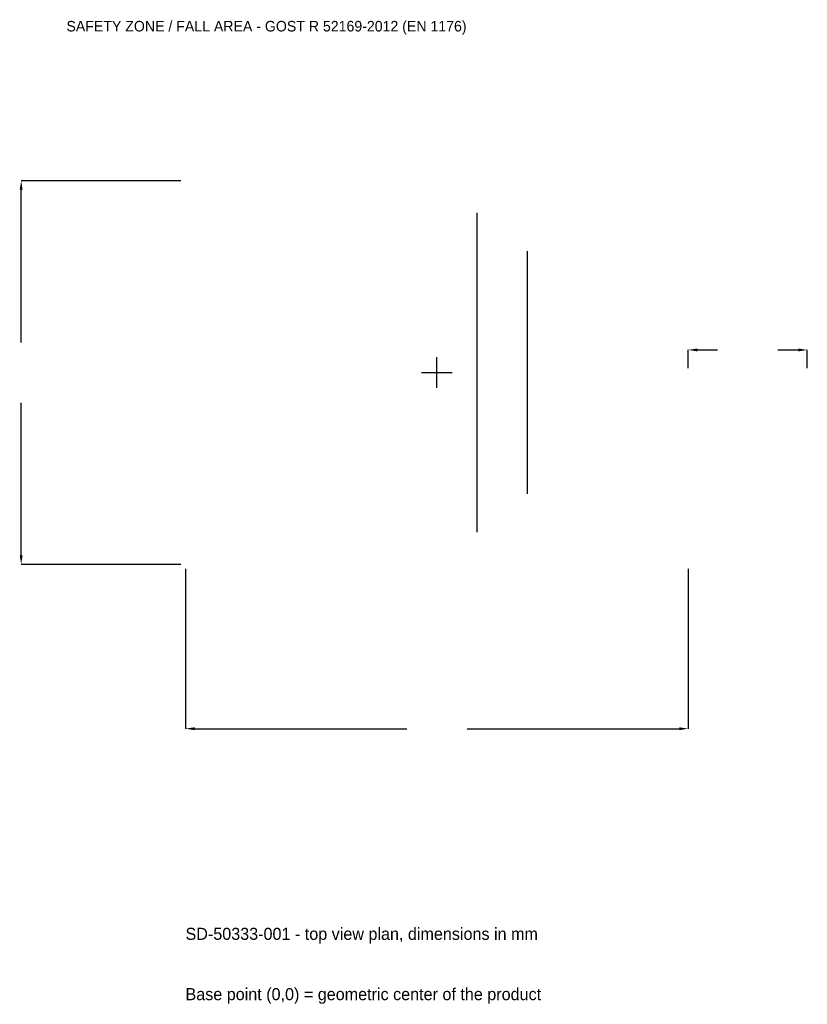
# Model space of a CAD drawing. Extents: x -6306 to 5600, y -9550 to 5334.
import ezdxf

# ---------------------------------------------------------------- set-up
doc = ezdxf.new("R2010")
doc.units = 0
for name, color, linetype in [('GP_MAF_zona_bezopasnosti', 1, 'Continuous'), ('ZSK_DANNYE', 3, 'Continuous'), ('ZSK_KONTUR', 7, 'Continuous'), ('ZSK_RAZMERY', 8, 'Continuous')]:
    doc.layers.add(name, color=color, linetype=linetype)
doc.dimstyles.new('ORION', dxfattribs={"dimtxt": 228, "dimasz": 136.8, "dimexe": 1.25, "dimexo": 68.4, "dimtad": 1, "dimcen": 2.5, "dimazin": 3, "dimtfac": 1, "dimtmove": 0, "dimatfit": 3})

# ---------------------------------------------------------------- blocks, each defined once
blk = doc.blocks.new('_CLOSEDFILLED')
at = {"color": 0, "linetype": 'BYBLOCK'}
blk.add_solid([(-1, 0.16), (0, 0), (-1, -0.16)], dxfattribs=at)
blk = doc.blocks.new('*D1')
for p, q in [((-3800, -2968.4), (-3800, -5384)), ((3800, -2968.4), (3800, -5384)), ((-3663.2, -5384), (-456, -5384)), ((456, -5384), (3663.2, -5384))]:
    blk.add_line(p, q)
at = {"layer": 'Defpoints'}
for p in [(-3800, -2900), (3800, -2900), (-3800, -5384)]:
    blk.add_point(p, dxfattribs=at)
at = {"layer": 'ZSK_RAZMERY', "xscale": 136.79999999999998, "yscale": 136.79999999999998, "rotation": 180}
blk.add_blockref('_CLOSEDFILLED', (-3800, -5384), dxfattribs=at)
at = {"layer": 'ZSK_RAZMERY', "xscale": 136.79999999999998, "yscale": 136.79999999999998}
blk.add_blockref('_CLOSEDFILLED', (3800, -5384), dxfattribs=at)
blk = doc.blocks.new('*D2')
for p, q in [((-3868.4, 2900), (-6284, 2900)), ((-6284, 456), (-6284, 2763.2)), ((-6284, -2763.2), (-6284, -456)), ((-3868.4, -2900), (-6284, -2900))]:
    blk.add_line(p, q)
at = {"layer": 'Defpoints'}
for p in [(-3800, 2900), (-6284, -2900), (-3800, -2900)]:
    blk.add_point(p, dxfattribs=at)
at = {"layer": 'ZSK_RAZMERY', "xscale": 136.79999999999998, "yscale": 136.79999999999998}
for p, rotation in [((-6284, 2900), 90), ((-6284, -2900), 270)]:
    blk.add_blockref('_CLOSEDFILLED', p, dxfattribs=dict(at, rotation=rotation))
blk = doc.blocks.new('*D3')
for p, q in [((3800, 68.4), (3800, 342)), ((3936.8, 342), (4244, 342)), ((5156, 342), (5463.2, 342)), ((5600, 68.4), (5600, 342))]:
    blk.add_line(p, q)
at = {"layer": 'Defpoints'}
for p in [(3800, 342), (3800, 0), (5600, 0)]:
    blk.add_point(p, dxfattribs=at)
at = {"layer": 'ZSK_RAZMERY', "xscale": 136.79999999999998, "yscale": 136.79999999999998, "rotation": 180}
blk.add_blockref('_CLOSEDFILLED', (3800, 342), dxfattribs=at)
at = {"layer": 'ZSK_RAZMERY', "xscale": 136.79999999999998, "yscale": 136.79999999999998}
blk.add_blockref('_CLOSEDFILLED', (5600, 342), dxfattribs=at)
blk = doc.blocks.new('B1')
at = {"layer": 'ZSK_KONTUR'}
for p, q in [((608, -2412.8), (608, 2412.8)), ((1368, -1833.728), (1368, 1833.728))]:
    blk.add_line(p, q, dxfattribs=at)
at = {"layer": 'ZSK_RAZMERY'}
for p, q in [((0, -232), (0, 232)), ((-232, 0), (232, 0))]:
    blk.add_line(p, q, dxfattribs=at)
at = {"layer": 'GP_MAF_zona_bezopasnosti', "color": 1}
blk.add_text('SAFETY ZONE / FALL AREA - GOST R 52169-2012 (EN 1176)', height=159.6, dxfattribs=at).set_placement((-5600, 5156))
at = {"layer": 'ZSK_RAZMERY'}
dim = blk.add_linear_dim(base=(-6284, -2900), p1=(-3800, -2900), p2=(-3800, 2900), angle=90, dimstyle='ORION', dxfattribs=at)
dim.commit()
dim.dimension.update_dxf_attribs({"geometry": '*D2', "text_midpoint": (-6284, 0)})
for base, p1, p2, picture, middle in [((3800, 342), (3800, 0), (5600, 0), '*D3', (4700, 342)), ((-3800, -5384), (-3800, -2900), (3800, -2900), '*D1', (0, -5384))]:
    dim = blk.add_linear_dim(base=base, p1=p1, p2=p2, dimstyle='ORION', dxfattribs=at)
    dim.commit()
    dim.dimension.update_dxf_attribs({"geometry": picture, "text_midpoint": middle})

msp = doc.modelspace()

# ---------------------------------------------------------------- block references
msp.add_blockref('B1', (0, 0))

# ---------------------------------------------------------------- texts
at = {"layer": 'ZSK_DANNYE', "color": 3}
msp.add_text('SD-50333-001 - top view plan, dimensions in mm', height=182.4, dxfattribs=at).set_placement((-3800, -8576))
at = {"layer": 'ZSK_DANNYE', "color": 7}
msp.add_text('Base point (0,0) = geometric center of the product', height=182.4, dxfattribs=at).set_placement((-3800, -9488))

doc.saveas('drawing.dxf')
